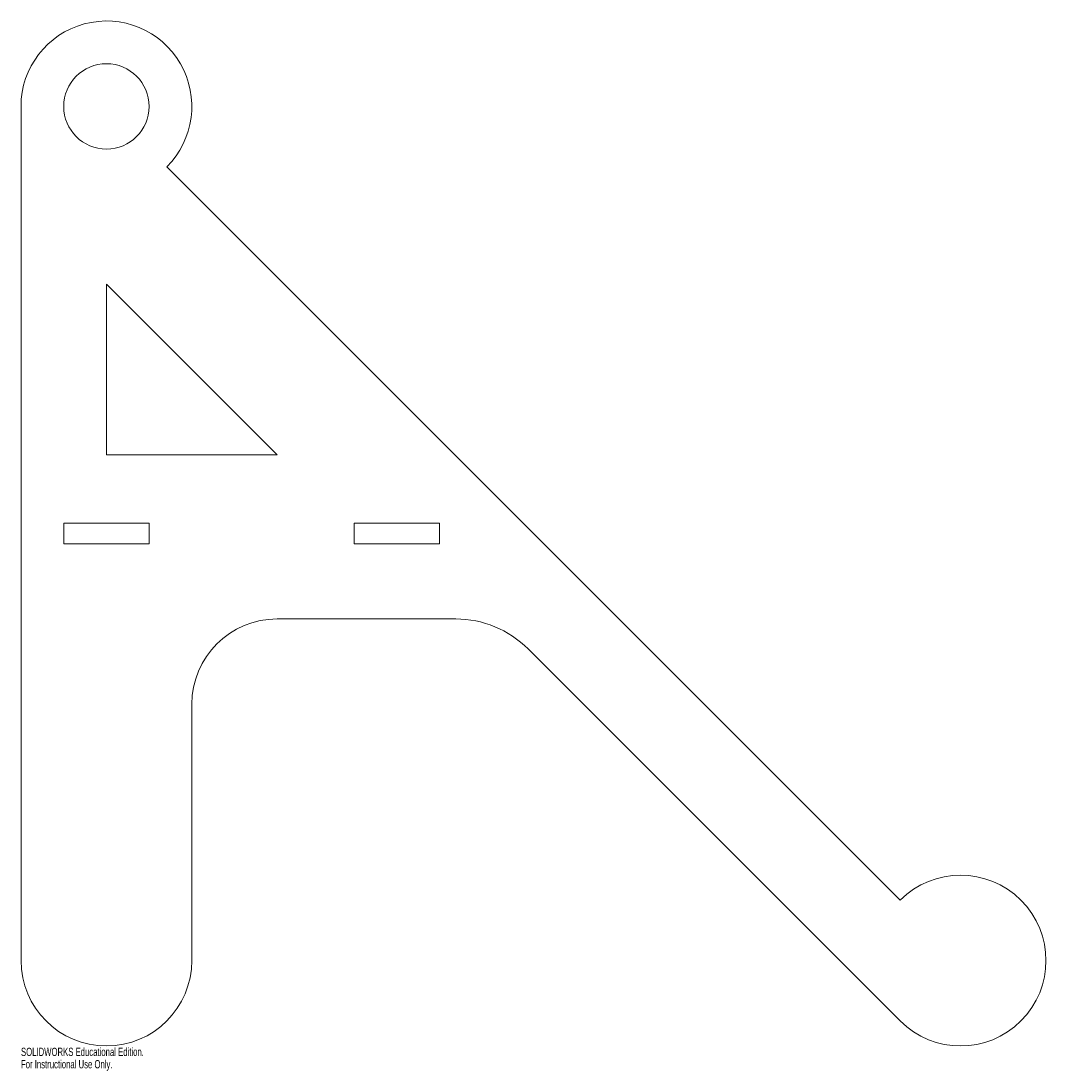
# Model space of a CAD drawing. Header units: millimetres. Extents: x -50 to 550, y -565 to 50.
import ezdxf

# ---------------------------------------------------------------- set-up
doc = ezdxf.new("R2010")
doc.units = ezdxf.units.MM
doc.styles.add('SLDTEXTSTYLE0', font='TXT', dxfattribs={"width": 0.7})

msp = doc.modelspace()

# ---------------------------------------------------------------- linework, layer by layer
at = {"color": 7, "linetype": 'Continuous', "lineweight": 15}
for p, q in [((-50, 0), (-50, -500)), ((35.36, -35.36), (464.64, -464.64)), ((0, -104), (0, -204)), ((100, -204), (0, -104)), ((0, -204), (100, -204)), ((-25, -256), (-25, -244)), ((25, -244), (-25, -244)), ((25, -256), (25, -244)), ((145, -256), (145, -244)), ((195, -244), (145, -244)), ((195, -256), (195, -244)), ((25, -256), (-25, -256)), ((195, -256), (145, -256)), ((100, -300), (204.44, -300)), ((246.86, -317.57), (464.64, -535.36)), ((50, -500), (50, -350))]:
    msp.add_line(p, q, dxfattribs=at)
msp.add_circle((0, 0), 25, dxfattribs=at)
for centre, radius, start, end in [((0, 0), 50, 315, 180), ((100, -350), 50, 90, 180), ((204.44, -360), 60, 45, 90), ((500, -500), 50, 225, 135), ((0, -500), 50, 180, 0)]:
    msp.add_arc(centre, radius, start, end, dxfattribs=at)

# ---------------------------------------------------------------- texts
at = {"color": 7, "linetype": 'Continuous', "char_height": 4.8336, "attachment_point": 1, "style": 'SLDTEXTSTYLE0'}
for s, insert in [('SOLIDWORKS Educational Edition.', (-50, -551.02)), ('For Instructional Use Only.', (-50, -558.27))]:
    msp.add_mtext(s, dxfattribs=dict(at, insert=insert))

doc.saveas('drawing.dxf')
